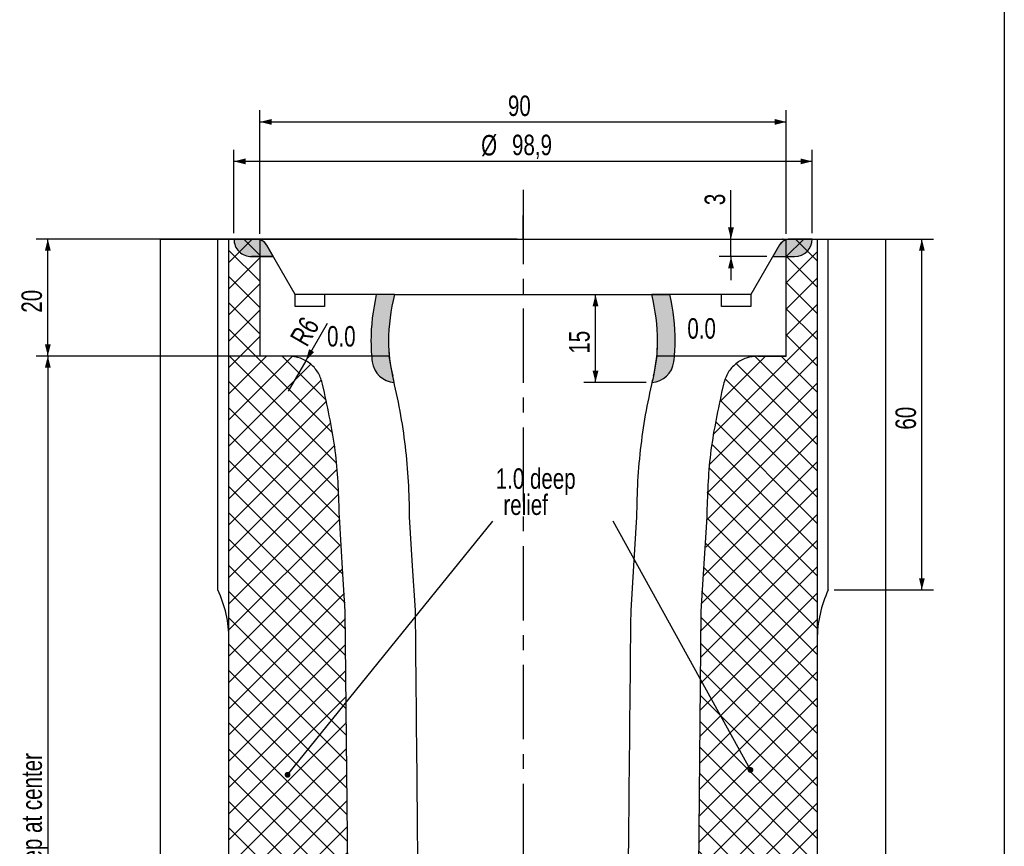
# Model space of a CAD drawing. Header units: millimetres. Extents: x 8 to 834, y 8 to 586.
# Tile 19 of 20: x 664 to 832, y 303 to 445. Entities that reach past the tile are written whole.
import ezdxf

# ---------------------------------------------------------------- set-up
doc = ezdxf.new("R2010")
doc.units = ezdxf.units.MM
doc.header["$PDSIZE"] = -1
doc.linetypes.add('CENTERX2', pattern=[20.319999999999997, 12.7, -2.54, 2.54, -2.54])
for name, color, linetype in [('CENTERLINE', 4, 'CENTERX2'), ('DIMENSIONS', 2, 'Continuous'), ('HATCH', 3, 'Continuous'), ('TEXT', 2, 'Continuous')]:
    doc.layers.add(name, color=color, linetype=linetype)
doc.layers.add('OUTLINE', color=7, linetype='Continuous', lineweight=25)
doc.styles.add('SLDTEXTSTYLE0', font='TXT', dxfattribs={"width": 0.75})
doc.dimstyles.new('SLDDIMSTYLE0', dxfattribs={"dimtxt": 3.5, "dimasz": 2, "dimexe": 0, "dimexo": 0.0625, "dimgap": 0.875, "dimtad": 1, "dimrnd": 1e-09, "dimzin": 12, "dimdsep": 46, "dimtxsty": 'SLDTEXTSTYLE0', "dimsah": 1, "dimcen": 0.09, "dimadec": 0, "dimazin": 3, "dimtfac": 1, "dimtmove": 0, "dimatfit": 0, "dimfxl": 0, "dimfrac": 2, "dimtolj": 1, "dimtzin": 12, "dimarcsym": 0})
doc.dimstyles.new('SLDDIMSTYLE2', dxfattribs={"dimtxt": 3.5, "dimasz": 2, "dimexe": 0, "dimexo": 0.0625, "dimgap": 0.875, "dimtad": 1, "dimrnd": 1e-09, "dimzin": 12, "dimdsep": 46, "dimtxsty": 'SLDTEXTSTYLE0', "dimsah": 1, "dimcen": 0.09, "dimadec": 0, "dimazin": 3, "dimtfac": 1, "dimtofl": 0, "dimtmove": 0, "dimatfit": 3, "dimfxl": 0, "dimfrac": 2, "dimtolj": 1, "dimtzin": 12, "dimarcsym": 0})
doc.dimstyles.new('SLDDIMSTYLE20', dxfattribs={"dimtxt": 3.5, "dimasz": 2, "dimexe": 0, "dimexo": 0.0625, "dimgap": 0.875, "dimtad": 1, "dimrnd": 1e-09, "dimzin": 12, "dimdsep": 46, "dimtxsty": 'SLDTEXTSTYLE0', "dimsah": 1, "dimcen": 0, "dimadec": 0, "dimazin": 3, "dimtfac": 1, "dimtofl": 0, "dimtmove": 0, "dimatfit": 3, "dimfxl": 0, "dimfrac": 2, "dimtolj": 1, "dimtzin": 12, "dimarcsym": 0})
doc.dimstyles.new('SLDDIMSTYLE3', dxfattribs={"dimtxt": 0.18, "dimasz": 1, "dimexe": 0, "dimexo": 0.0625, "dimgap": 0, "dimtad": 0, "dimtih": 1, "dimtoh": 1, "dimdec": 0, "dimrnd": 1e-09, "dimzin": 0, "dimdsep": 46, "dimtxsty": 'Standard', "dimblk1": 'DOT', "dimblk2": 'DOT', "dimsah": 1, "dimcen": 0.09, "dimadec": 0, "dimazin": 0, "dimtfac": 1, "dimtdec": 0, "dimtofl": 0, "dimtmove": 0, "dimatfit": 3, "dimldrblk": 'DOT', "dimfxl": 0, "dimfrac": 2, "dimtolj": 1, "dimtzin": 0, "dimarcsym": 0})
doc.dimstyles.new('SLDDIMSTYLE9', dxfattribs={"dimtxt": 3.5, "dimasz": 2, "dimexe": 0, "dimexo": 0.0625, "dimgap": 0.875, "dimtad": 1, "dimdec": 1, "dimrnd": 1e-09, "dimzin": 12, "dimdsep": 46, "dimtxsty": 'SLDTEXTSTYLE0', "dimsah": 1, "dimcen": 0.09, "dimadec": 0, "dimazin": 3, "dimtfac": 1, "dimtdec": 1, "dimtofl": 0, "dimtmove": 0, "dimatfit": 3, "dimfxl": 0, "dimfrac": 2, "dimtolj": 1, "dimtzin": 12, "dimarcsym": 0})
pattern_1 = [(45.0000000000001, (0, 0), (-2.245064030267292, 2.245064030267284), []), (135.0000000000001, (0, 0), (-2.245064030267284, -2.245064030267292), [])]

# ---------------------------------------------------------------- blocks, each defined once
blk = doc.blocks.new('_D_60')
at = {"layer": 'DIMENSIONS'}
for p, q in [((708.5684872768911, 387.0677147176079), (666.4696997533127, 387.0677147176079)), ((668.4696997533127, 387.0677147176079), (668.4696997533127, 205.1177147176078)), ((708.7199997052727, 205.1177147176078), (666.4696997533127, 205.1177147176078))]:
    blk.add_line(p, q, dxfattribs=at)
for points in [[(668.4696997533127, 387.0677147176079), (667.9696997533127, 385.0677147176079), (668.9696997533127, 385.0677147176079)], [(668.4696997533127, 205.1177147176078), (668.9696997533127, 207.1177147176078), (667.9696997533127, 207.1177147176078)]]:
    blk.add_solid(points, dxfattribs=at)
at = {"layer": 'DIMENSIONS', "char_height": 3.5, "attachment_point": 1, "rotation": 90.00000000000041, "style": 'SLDTEXTSTYLE0'}
for s, insert in [('hollow mill 0.2+/-0.02 deep at center', (663.9579628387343, 262.6628584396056)), ('181,95', (663.9579628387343, 247.1267465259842))]:
    blk.add_mtext(s, dxfattribs=dict(at, insert=insert))
blk = doc.blocks.new('_D_62')
at = {"layer": 'DIMENSIONS'}
for p, q in [((762.1105164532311, 382.5677147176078), (762.1105164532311, 397.5677147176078)), ((770.7522630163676, 382.5677147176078), (760.1105164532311, 382.5677147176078))]:
    blk.add_line(p, q, dxfattribs=at)
for points in [[(762.1105164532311, 397.5677147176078), (761.6105164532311, 395.5677147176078), (762.6105164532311, 395.5677147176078)], [(762.1105164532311, 382.5677147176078), (762.6105164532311, 384.5677147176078), (761.6105164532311, 384.5677147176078)]]:
    blk.add_solid(points, dxfattribs=at)
at = {"layer": 'DIMENSIONS', "insert": (757.5987795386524, 387.4816035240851), "char_height": 3.5, "attachment_point": 1, "rotation": 90, "style": 'SLDTEXTSTYLE0'}
blk.add_mtext('15', dxfattribs=at)
blk = doc.blocks.new('_D_63')
at = {"layer": 'DIMENSIONS'}
for p, q in [((785.2693049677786, 407.0677147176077), (785.2693049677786, 415.4591117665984)), ((785.2693049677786, 404.0677147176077), (785.2693049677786, 407.0677147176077)), ((791.4227764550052, 404.0677147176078), (783.2693049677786, 404.0677147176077)), ((785.2693049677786, 404.0677147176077), (785.2693049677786, 400.0677147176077))]:
    blk.add_line(p, q, dxfattribs=at)
for points in [[(785.2693049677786, 407.0677147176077), (785.7693049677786, 409.0677147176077), (784.7693049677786, 409.0677147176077)], [(785.2693049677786, 404.0677147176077), (784.7693049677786, 402.0677147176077), (785.7693049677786, 402.0677147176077)]]:
    blk.add_solid(points, dxfattribs=at)
at = {"layer": 'DIMENSIONS', "insert": (780.7575680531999, 412.8730005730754), "char_height": 3.5, "attachment_point": 1, "rotation": 90.00000000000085, "style": 'SLDTEXTSTYLE0'}
blk.add_mtext('3', dxfattribs=at)
blk = doc.blocks.new('_D_64')
at = {"layer": 'DIMENSIONS'}
for p, q in [((700.2851721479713, 408.0677147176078), (700.2851721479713, 422.366958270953)), ((799.154827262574, 408.0677147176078), (799.154827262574, 422.3669582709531)), ((799.154827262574, 420.3669582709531), (700.2851721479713, 420.366958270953))]:
    blk.add_line(p, q, dxfattribs=at)
for points in [[(700.2851721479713, 420.366958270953), (702.2851721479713, 419.866958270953), (702.2851721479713, 420.866958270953)], [(799.154827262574, 420.3669582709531), (797.154827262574, 420.8669582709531), (797.154827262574, 419.8669582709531)]]:
    blk.add_solid(points, dxfattribs=at)
at = {"layer": 'DIMENSIONS', "char_height": 3.5, "attachment_point": 1, "style": 'SLDTEXTSTYLE0'}
for s, insert in [('%%c', (742.5550860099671, 424.8786953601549)), ('98,9', (747.8335234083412, 424.9321675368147))]:
    blk.add_mtext(s, dxfattribs=dict(at, insert=insert))
blk = doc.blocks.new('_D_65')
at = {"layer": 'DIMENSIONS'}
for p, q in [((748.7199997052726, 407.0677147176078), (666.469699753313, 407.0677147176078)), ((668.469699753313, 387.0677147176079), (668.469699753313, 407.0677147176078)), ((685.2944950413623, 387.0677147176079), (666.469699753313, 387.0677147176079))]:
    blk.add_line(p, q, dxfattribs=at)
for points in [[(668.469699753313, 407.0677147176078), (667.969699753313, 405.0677147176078), (668.969699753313, 405.0677147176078)], [(668.469699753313, 387.0677147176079), (668.969699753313, 389.0677147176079), (667.969699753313, 389.0677147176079)]]:
    blk.add_solid(points, dxfattribs=at)
at = {"layer": 'DIMENSIONS', "insert": (663.9579628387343, 394.4826615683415), "char_height": 3.5, "attachment_point": 1, "rotation": 90, "style": 'SLDTEXTSTYLE0'}
blk.add_mtext('20', dxfattribs=at)
blk = doc.blocks.new('_D_68')
at = {"layer": 'DIMENSIONS'}
for q in [(716.2774838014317, 392.6880375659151), (709.5684872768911, 381.0677147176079)]:
    blk.add_line((712.5684872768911, 386.2638671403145), q, dxfattribs=at)
blk.add_solid([(712.5684872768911, 386.2638671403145), (714.0014999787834, 387.7459179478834), (713.1354745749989, 388.2459179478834)], dxfattribs=at)
at = {"layer": 'DIMENSIONS', "insert": (709.7328537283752, 390.2079440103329), "char_height": 3.5, "attachment_point": 1, "rotation": 60.00000000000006, "style": 'SLDTEXTSTYLE0'}
blk.add_mtext('R6', dxfattribs=at)
blk = doc.blocks.new('_D_71')
at = {"layer": 'DIMENSIONS'}
for p, q in [((704.7199997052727, 407.9788548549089), (704.7199997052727, 429.1148996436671)), ((794.7199997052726, 407.9788548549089), (794.7199997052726, 429.1148996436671)), ((704.7199997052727, 427.1148996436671), (794.7199997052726, 427.1148996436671))]:
    blk.add_line(p, q, dxfattribs=at)
for points in [[(704.7199997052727, 427.1148996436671), (706.7199997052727, 426.6148996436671), (706.7199997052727, 427.6148996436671)], [(794.7199997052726, 427.1148996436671), (792.7199997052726, 427.6148996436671), (792.7199997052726, 426.6148996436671)]]:
    blk.add_solid(points, dxfattribs=at)
at = {"layer": 'DIMENSIONS', "insert": (747.1338885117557, 431.6266365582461), "char_height": 3.5, "attachment_point": 1, "style": 'SLDTEXTSTYLE0'}
blk.add_mtext('90', dxfattribs=at)
blk = doc.blocks.new('_D_72')
at = {"layer": 'DIMENSIONS'}
for p, q in [((808.2295799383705, 407.0677147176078), (819.9101749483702, 407.0677147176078)), ((817.9101749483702, 347.0677147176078), (817.9101749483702, 407.0677147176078)), ((802.9038211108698, 347.0677147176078), (819.9101749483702, 347.0677147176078))]:
    blk.add_line(p, q, dxfattribs=at)
for points in [[(817.9101749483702, 407.0677147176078), (817.4101749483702, 405.0677147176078), (818.4101749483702, 405.0677147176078)], [(817.9101749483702, 347.0677147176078), (818.4101749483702, 349.0677147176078), (817.4101749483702, 349.0677147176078)]]:
    blk.add_solid(points, dxfattribs=at)
at = {"layer": 'DIMENSIONS', "insert": (813.3984380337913, 374.481603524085), "char_height": 3.5, "attachment_point": 1, "rotation": 90.00000000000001, "style": 'SLDTEXTSTYLE0'}
blk.add_mtext('60', dxfattribs=at)
blk = doc.blocks.new('SW_NOTE_0_9')
at = {"layer": 'TEXT', "color": 0, "char_height": 3.5, "attachment_point": 1, "style": 'SLDTEXTSTYLE0'}
for s, insert in [('1.0 deep', (0.5077404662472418, 9.015517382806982)), ('relief', (1.820240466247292, 4.543295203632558))]:
    blk.add_mtext(s, dxfattribs=dict(at, insert=insert))
blk = doc.blocks.new('_Dot')
at = {"color": 0, "linetype": 'ByBlock', "lineweight": -2}
blk.add_line((-0.5, 0), (-1, 0), dxfattribs=at)
at = {"color": 0, "linetype": 'ByBlock', "const_width": 0.5}
blk.add_lwpolyline([(-0.25, 0, 1), (0.25, 0, 1)], format="xyb", close=True, dxfattribs=at)

msp = doc.modelspace()

# ---------------------------------------------------------------- hatches: boundary and pattern name
at = {"layer": 'HATCH'}
h = msp.add_hatch(dxfattribs=at)
h.set_pattern_fill('NET', color=256, angle=45.0000000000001, style=0)
h.set_pattern_definition(pattern_1)
edge = h.paths.add_edge_path(flags=0)
edge.add_arc((709.5684872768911, 381.0677147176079), 6, 11.4009982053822, 90)
edge.add_line((709.5684872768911, 387.0677147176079), (704.7199997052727, 387.0677147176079))
edge.add_line((704.7199997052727, 387.0677147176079), (704.7199997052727, 406.9810337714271))
edge.add_spline(control_points=[(704.7199997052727, 406.9810337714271), (704.625144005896, 407.0099034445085), (704.5282203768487, 407.0316430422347), (704.3339874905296, 407.0604609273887), (704.2361200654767, 407.0677147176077), (704.1374913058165, 407.0677147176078)], knot_values=[0, 0, 0, 0, 0.5, 0.5, 1, 1, 1, 1], weights=[1, 1, 1, 1, 1, 1], degree=3, periodic=0)
edge.add_line((704.1374913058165, 407.0677147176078), (699.4288235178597, 407.0677147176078))
edge.add_line((699.4288235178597, 407.0677147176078), (699.4288235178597, 338.5751472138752))
edge.add_line((699.4288235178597, 338.5751472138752), (699.4288235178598, 248.6102822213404))
edge.add_line((699.4288235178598, 248.6102822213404), (699.4288235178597, 180.1177147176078))
edge.add_line((699.4288235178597, 180.1177147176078), (709.7199997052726, 180.1177147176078))
edge.add_line((709.7199997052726, 180.1177147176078), (709.7199997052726, 186.5513033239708))
edge.add_spline(control_points=[(709.7199997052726, 186.5513033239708), (708.8468447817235, 187.1318378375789), (707.9736943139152, 187.7123790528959), (707.1005474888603, 188.2929257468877), (706.66397407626, 188.5831990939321), (706.2274015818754, 188.8734738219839), (705.7908299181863, 189.1637497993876), (705.3542582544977, 189.454025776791), (704.9176874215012, 189.7443030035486), (704.4811173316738, 190.0345813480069)], knot_values=[0, 0, 0, 0, 0.003145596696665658, 0.003145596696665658, 0.003145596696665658, 0.004718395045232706, 0.004718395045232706, 0.004718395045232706, 0.006291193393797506, 0.006291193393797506, 0.006291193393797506, 0.006291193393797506], weights=[1, 1, 1, 1, 1, 1, 1, 1, 1, 1], degree=3, periodic=0)
edge.add_line((704.4811173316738, 190.0345813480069), (704.4770720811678, 190.0369165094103))
edge.add_line((704.4770720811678, 190.0369165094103), (704.4770720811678, 194.3977147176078))
edge.add_line((704.4770720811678, 194.3977147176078), (709.7199997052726, 194.3977147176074))
edge.add_line((709.7199997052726, 194.3977147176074), (709.7199997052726, 205.1177147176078))
edge.add_line((709.7199997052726, 205.1177147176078), (718.7881300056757, 205.1177147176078))
edge.add_arc((718.7881300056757, 211.1177147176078), 6, 270.0000000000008, 361.8269183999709)
edge.add_line((724.7850801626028, 211.3089967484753), (723.2260993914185, 260.1851506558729))
edge.add_arc((675.2504981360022, 258.6548944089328), 48, 1.826918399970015, 13.03818689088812)
edge.add_arc((803.128193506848, 288.267571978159), 83.26163051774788, 180.5627083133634, 193.0381868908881, ccw=False)
edge.add_line((719.8705784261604, 287.4498632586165), (719.3205784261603, 343.4498632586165))
edge.add_arc((662.1901173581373, 342.8887605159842), 57.13321641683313, 0.5627083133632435, 6.885037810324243)
edge.add_arc((800.3199997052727, 359.5677147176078), 81.99999999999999, 179.9999999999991, 186.8850378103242, ccw=False)
edge.add_arc((628.519999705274, 359.5677147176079), 89.79999999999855, 0, 13.6855468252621)
edge.add_arc((751.7199997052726, 389.5677147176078), 37, 191.4009982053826, 193.6855468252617, ccw=False)
h = msp.add_hatch(color=256, dxfattribs=at)
edge = h.paths.add_edge_path(flags=0)
edge.add_arc((703.2851721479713, 407.0677147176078), 2.999999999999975, 180, 270.0000000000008)
edge.add_line((703.2851721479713, 404.0677147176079), (707.0172229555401, 404.0677147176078))
edge.add_line((707.0172229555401, 404.0677147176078), (705.862522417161, 406.0677147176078))
edge.add_arc((704.130471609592, 405.0677147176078), 2.000000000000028, 29.99999999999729, 90)
edge.add_line((704.130471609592, 407.0677147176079), (700.2851721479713, 407.0677147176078))
h = msp.add_hatch(dxfattribs=at)
h.set_pattern_fill('NET', color=256, angle=45.0000000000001, style=0)
h.set_pattern_definition(pattern_1)
edge = h.paths.add_edge_path(flags=0)
edge.add_line((780.6518694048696, 205.1177147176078), (789.7199997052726, 205.1177147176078))
edge.add_line((789.7199997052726, 205.1177147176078), (789.7199997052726, 194.3977147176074))
edge.add_line((789.7199997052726, 194.3977147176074), (794.9629273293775, 194.3977147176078))
edge.add_line((794.9629273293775, 194.3977147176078), (794.9629273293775, 190.0369165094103))
edge.add_line((794.9629273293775, 190.0369165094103), (794.9588820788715, 190.0345813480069))
edge.add_spline(control_points=[(794.9588820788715, 190.0345813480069), (794.0857418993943, 189.4540246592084), (793.2125987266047, 188.8734724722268), (792.3394519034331, 188.2929257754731), (791.9028784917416, 188.0026524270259), (791.4663041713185, 187.7123804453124), (791.0297288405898, 187.4221099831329), (790.5931535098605, 187.1318395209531), (790.1565771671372, 186.8415705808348), (789.7199997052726, 186.5513033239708)], knot_values=[0, 0, 0, 0, 0.003145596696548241, 0.003145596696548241, 0.003145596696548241, 0.004718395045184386, 0.004718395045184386, 0.004718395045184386, 0.006291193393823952, 0.006291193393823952, 0.006291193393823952, 0.006291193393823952], weights=[1, 1, 1, 1, 1, 1, 1, 1, 1, 1], degree=3, periodic=0)
edge.add_line((789.7199997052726, 186.5513033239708), (789.7199997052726, 180.1177147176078))
edge.add_line((789.7199997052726, 180.1177147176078), (800.0111758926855, 180.1177147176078))
edge.add_line((800.0111758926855, 180.1177147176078), (800.0111758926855, 248.6102822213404))
edge.add_line((800.0111758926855, 248.6102822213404), (800.0111758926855, 338.5751472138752))
edge.add_line((800.0111758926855, 338.5751472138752), (800.0111758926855, 407.0677147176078))
edge.add_line((800.0111758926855, 407.0677147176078), (795.3025081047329, 407.0677147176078))
edge.add_spline(control_points=[(795.3025081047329, 407.0677147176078), (795.2044128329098, 407.0677147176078), (795.1066955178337, 407.0605389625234), (794.9120238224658, 407.0317026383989), (794.8145832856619, 407.0098206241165), (794.7199997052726, 406.9810337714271)], knot_values=[0, 0, 0, 0, 0.5, 0.5, 1, 1, 1, 1], weights=[1, 1, 1, 1, 1, 1], degree=3, periodic=0)
edge.add_line((794.7199997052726, 406.9810337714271), (794.7199997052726, 387.0677147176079))
edge.add_line((794.7199997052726, 387.0677147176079), (789.8715121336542, 387.0677147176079))
edge.add_arc((789.8715121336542, 381.0677147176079), 6, 90, 168.5990017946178)
edge.add_arc((747.7199997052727, 389.5677147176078), 37, 346.3144531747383, 348.59900179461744, ccw=False)
edge.add_arc((870.9199997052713, 359.5677147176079), 89.79999999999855, 166.3144531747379, 180)
edge.add_arc((699.1199997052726, 359.5677147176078), 81.99999999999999, 353.114962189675, 359.99999999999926, ccw=False)
edge.add_arc((837.249882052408, 342.8887605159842), 57.13321641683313, 173.1149621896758, 179.4372916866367)
edge.add_line((780.119420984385, 343.4498632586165), (779.5694209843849, 287.4498632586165))
edge.add_arc((696.3118059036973, 288.267571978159), 83.26163051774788, 346.96181310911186, 359.4372916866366, ccw=False)
edge.add_arc((824.1895012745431, 258.6548944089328), 48, 166.9618131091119, 178.17308160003)
edge.add_line((776.2139000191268, 260.1851506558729), (774.6549192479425, 211.3089967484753))
edge.add_arc((780.6518694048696, 211.1177147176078), 6, 178.1730816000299, 270.0000000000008)
h = msp.add_hatch(dxfattribs=at)
h.set_pattern_fill('NET', color=256, angle=45.0000000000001, style=0)
h.set_pattern_definition(pattern_1)
edge = h.paths.add_edge_path(flags=0)
edge.add_line((780.6518694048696, 205.1177147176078), (789.7199997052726, 205.1177147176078))
edge.add_line((789.7199997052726, 205.1177147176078), (789.7199997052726, 194.3977147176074))
edge.add_line((789.7199997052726, 194.3977147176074), (794.9629273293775, 194.3977147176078))
edge.add_line((794.9629273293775, 194.3977147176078), (794.9629273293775, 190.0369165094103))
edge.add_line((794.9629273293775, 190.0369165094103), (794.9588820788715, 190.0345813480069))
edge.add_spline(control_points=[(794.9588820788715, 190.0345813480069), (794.0857418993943, 189.4540246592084), (793.2125987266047, 188.8734724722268), (792.3394519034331, 188.2929257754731), (791.9028784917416, 188.0026524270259), (791.4663041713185, 187.7123804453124), (791.0297288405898, 187.4221099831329), (790.5931535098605, 187.1318395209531), (790.1565771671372, 186.8415705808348), (789.7199997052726, 186.5513033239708)], knot_values=[0, 0, 0, 0, 0.003145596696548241, 0.003145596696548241, 0.003145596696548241, 0.004718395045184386, 0.004718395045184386, 0.004718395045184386, 0.006291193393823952, 0.006291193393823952, 0.006291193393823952, 0.006291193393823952], weights=[1, 1, 1, 1, 1, 1, 1, 1, 1, 1], degree=3, periodic=0)
edge.add_line((789.7199997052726, 186.5513033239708), (789.7199997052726, 180.1177147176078))
edge.add_line((789.7199997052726, 180.1177147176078), (800.0111758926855, 180.1177147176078))
edge.add_line((800.0111758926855, 180.1177147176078), (800.0111758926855, 248.6102822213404))
edge.add_line((800.0111758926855, 248.6102822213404), (800.0111758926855, 338.5751472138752))
edge.add_line((800.0111758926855, 338.5751472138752), (800.0111758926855, 407.0677147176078))
edge.add_line((800.0111758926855, 407.0677147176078), (795.3025081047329, 407.0677147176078))
edge.add_spline(control_points=[(795.3025081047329, 407.0677147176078), (795.2044128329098, 407.0677147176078), (795.1066955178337, 407.0605389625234), (794.9120238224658, 407.0317026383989), (794.8145832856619, 407.0098206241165), (794.7199997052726, 406.9810337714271)], knot_values=[0, 0, 0, 0, 0.5, 0.5, 1, 1, 1, 1], weights=[1, 1, 1, 1, 1, 1], degree=3, periodic=0)
edge.add_line((794.7199997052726, 406.9810337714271), (794.7199997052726, 387.0677147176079))
edge.add_line((794.7199997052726, 387.0677147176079), (789.8715121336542, 387.0677147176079))
edge.add_arc((789.8715121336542, 381.0677147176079), 6, 90, 168.5990017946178)
edge.add_arc((747.7199997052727, 389.5677147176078), 37, 346.3144531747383, 348.59900179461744, ccw=False)
edge.add_arc((870.9199997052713, 359.5677147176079), 89.79999999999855, 166.3144531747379, 180)
edge.add_arc((699.1199997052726, 359.5677147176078), 81.99999999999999, 353.114962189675, 359.99999999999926, ccw=False)
edge.add_arc((837.249882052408, 342.8887605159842), 57.13321641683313, 173.1149621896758, 179.4372916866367)
edge.add_line((780.119420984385, 343.4498632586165), (779.5694209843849, 287.4498632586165))
edge.add_arc((696.3118059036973, 288.267571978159), 83.26163051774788, 346.96181310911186, 359.4372916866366, ccw=False)
edge.add_arc((824.1895012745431, 258.6548944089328), 48, 166.9618131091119, 178.17308160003)
edge.add_line((776.2139000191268, 260.1851506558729), (774.6549192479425, 211.3089967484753))
edge.add_arc((780.6518694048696, 211.1177147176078), 6, 178.1730816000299, 270.0000000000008)
h = msp.add_hatch(dxfattribs=at)
h.set_pattern_fill('NET', color=256, angle=45.0000000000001, style=0)
h.set_pattern_definition(pattern_1)
edge = h.paths.add_edge_path(flags=0)
edge.add_line((780.6518694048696, 205.1177147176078), (789.7199997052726, 205.1177147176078))
edge.add_line((789.7199997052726, 205.1177147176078), (789.7199997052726, 194.3977147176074))
edge.add_line((789.7199997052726, 194.3977147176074), (794.9629273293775, 194.3977147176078))
edge.add_line((794.9629273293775, 194.3977147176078), (794.9629273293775, 190.0369165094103))
edge.add_line((794.9629273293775, 190.0369165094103), (794.9588820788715, 190.0345813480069))
edge.add_spline(control_points=[(794.9588820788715, 190.0345813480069), (794.0857418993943, 189.4540246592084), (793.2125987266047, 188.8734724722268), (792.3394519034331, 188.2929257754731), (791.9028784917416, 188.0026524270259), (791.4663041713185, 187.7123804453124), (791.0297288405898, 187.4221099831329), (790.5931535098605, 187.1318395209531), (790.1565771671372, 186.8415705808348), (789.7199997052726, 186.5513033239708)], knot_values=[0, 0, 0, 0, 0.003145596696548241, 0.003145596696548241, 0.003145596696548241, 0.004718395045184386, 0.004718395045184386, 0.004718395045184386, 0.006291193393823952, 0.006291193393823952, 0.006291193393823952, 0.006291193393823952], weights=[1, 1, 1, 1, 1, 1, 1, 1, 1, 1], degree=3, periodic=0)
edge.add_line((789.7199997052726, 186.5513033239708), (789.7199997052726, 180.1177147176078))
edge.add_line((789.7199997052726, 180.1177147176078), (800.0111758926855, 180.1177147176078))
edge.add_line((800.0111758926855, 180.1177147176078), (800.0111758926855, 248.6102822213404))
edge.add_line((800.0111758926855, 248.6102822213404), (800.0111758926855, 338.5751472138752))
edge.add_line((800.0111758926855, 338.5751472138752), (800.0111758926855, 407.0677147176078))
edge.add_line((800.0111758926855, 407.0677147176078), (795.3025081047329, 407.0677147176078))
edge.add_spline(control_points=[(795.3025081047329, 407.0677147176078), (795.2044128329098, 407.0677147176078), (795.1066955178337, 407.0605389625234), (794.9120238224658, 407.0317026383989), (794.8145832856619, 407.0098206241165), (794.7199997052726, 406.9810337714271)], knot_values=[0, 0, 0, 0, 0.5, 0.5, 1, 1, 1, 1], weights=[1, 1, 1, 1, 1, 1], degree=3, periodic=0)
edge.add_line((794.7199997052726, 406.9810337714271), (794.7199997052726, 387.0677147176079))
edge.add_line((794.7199997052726, 387.0677147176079), (789.8715121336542, 387.0677147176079))
edge.add_arc((789.8715121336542, 381.0677147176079), 6, 90, 168.5990017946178)
edge.add_arc((747.7199997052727, 389.5677147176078), 37, 346.3144531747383, 348.59900179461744, ccw=False)
edge.add_arc((870.9199997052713, 359.5677147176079), 89.79999999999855, 166.3144531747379, 180)
edge.add_arc((699.1199997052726, 359.5677147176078), 81.99999999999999, 353.114962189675, 359.99999999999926, ccw=False)
edge.add_arc((837.249882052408, 342.8887605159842), 57.13321641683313, 173.1149621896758, 179.4372916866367)
edge.add_line((780.119420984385, 343.4498632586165), (779.5694209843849, 287.4498632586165))
edge.add_arc((696.3118059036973, 288.267571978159), 83.26163051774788, 346.96181310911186, 359.4372916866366, ccw=False)
edge.add_arc((824.1895012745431, 258.6548944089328), 48, 166.9618131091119, 178.17308160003)
edge.add_line((776.2139000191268, 260.1851506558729), (774.6549192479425, 211.3089967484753))
edge.add_arc((780.6518694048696, 211.1177147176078), 6, 178.1730816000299, 270.0000000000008)
h = msp.add_hatch(color=256, dxfattribs=at)
edge = h.paths.add_edge_path(flags=0)
edge.add_arc((795.3095278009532, 405.0677147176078), 2.000000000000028, 90, 149.9999999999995)
edge.add_line((793.5774769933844, 406.0677147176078), (792.4227764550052, 404.0677147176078))
edge.add_line((792.4227764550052, 404.0677147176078), (796.154827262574, 404.0677147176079))
edge.add_arc((796.154827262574, 407.0677147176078), 2.999999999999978, 270.0000000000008, 360.0000000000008)
edge.add_line((799.154827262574, 407.0677147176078), (795.3095278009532, 407.0677147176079))
h = msp.add_hatch(color=256, dxfattribs=at)
edge = h.paths.add_edge_path(flags=0)
edge.add_arc((759.2199997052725, 389.5677147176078), 32.49999999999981, 165.7499673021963, 180)
edge.add_arc((751.7199997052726, 389.5677147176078), 25, 180, 193.6855468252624)
edge.add_arc((628.519999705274, 359.5677147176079), 101.7999999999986, 13.057759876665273, 13.685546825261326, ccw=False)
edge.add_arc((727.9090103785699, 386.5615897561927), 4, 187.1954938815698, 266.82886488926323, ccw=False)
edge.add_arc((751.7199997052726, 389.5677147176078), 28, 180, 187.1954938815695, ccw=False)
edge.add_arc((759.2199997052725, 389.5677147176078), 35.49999999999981, 166.9764154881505, 180, ccw=False)
edge.add_line((724.6331524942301, 397.5677147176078), (727.7199997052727, 397.5677147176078))
h = msp.add_hatch(color=256, dxfattribs=at)
edge = h.paths.add_edge_path(flags=0)
edge.add_arc((747.7199997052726, 389.5677147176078), 28.00000000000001, 352.8045061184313, 360.0000000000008)
edge.add_arc((740.2199997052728, 389.5677147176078), 35.49999999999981, 0, 13.02358451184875)
edge.add_line((774.8068469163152, 397.5677147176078), (771.7199997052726, 397.5677147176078))
edge.add_arc((740.2199997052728, 389.5677147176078), 32.49999999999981, -7.958078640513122e-13, 14.250032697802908, ccw=False)
edge.add_arc((747.7199997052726, 389.5677147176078), 25, 346.3144531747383, 360, ccw=False)
edge.add_arc((870.9199997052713, 359.5677147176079), 101.7999999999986, 166.314453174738, 166.942240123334)
edge.add_arc((771.5309890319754, 386.5615897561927), 4.000000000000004, 273.1711351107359, 352.804506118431)

# ---------------------------------------------------------------- linework, layer by layer
at = {"layer": 'CENTERLINE'}
for p, q in [((749.7199997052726, 415.5093811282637), (749.7199997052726, 176.8456060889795)), ((749.7199997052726, 407.0677147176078), (749.7199997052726, 411.0931667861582))]:
    msp.add_line(p, q, dxfattribs=at)
at = {"layer": 'OUTLINE'}
for p, q in [((832, 586), (832.0000000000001, 8.000000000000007)), ((687.7449347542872, 180.1177088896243), (687.7449347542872, 407.0677135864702)), ((687.7449347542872, 407.0677135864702), (697.5361748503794, 407.0677135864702)), ((697.5361748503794, 347.0677149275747), (697.5361748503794, 407.0677135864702)), ((697.5361748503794, 407.0677135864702), (699.4288234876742, 407.0677135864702)), ((699.4288234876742, 338.5751464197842), (699.4288234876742, 407.0677135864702)), ((699.4288234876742, 407.0677135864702), (704.1374935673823, 407.0677135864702)), ((700.2851721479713, 407.0677147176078), (704.1304716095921, 407.0677147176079)), ((704.130471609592, 407.0677147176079), (700.2851721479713, 407.0677147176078)), ((704.1374935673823, 407.0677135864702), (795.302507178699, 407.0677135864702)), ((704.7200023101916, 406.9788579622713), (704.7200023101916, 387.0677177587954)), ((710.7700004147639, 397.5677166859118), (705.8625190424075, 406.0677115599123)), ((705.862522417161, 406.0677147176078), (707.0172229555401, 404.0677147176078)), ((707.0172229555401, 404.0677147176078), (705.862522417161, 406.0677147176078)), ((758.8375673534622, 407.0802156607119), (758.8375673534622, 407.0677135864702)), ((759.6252725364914, 407.0677135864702), (759.6252725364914, 407.0802156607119)), ((765.7502090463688, 407.0677135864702), (765.7502090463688, 407.0802156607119)), ((773.8363292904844, 407.0677135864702), (773.8363292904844, 407.0802156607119)), ((793.5774761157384, 406.0677115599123), (788.6700003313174, 397.5677166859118)), ((793.5774769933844, 406.0677147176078), (792.4227764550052, 404.0677147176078)), ((793.5774769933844, 406.0677147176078), (792.4227764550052, 404.0677147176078)), ((794.7200002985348, 387.0677177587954), (794.7200002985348, 406.9788579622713)), ((795.302507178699, 407.0677135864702), (800.0111753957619, 407.0677135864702)), ((799.154827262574, 407.0677147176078), (795.3095278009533, 407.0677147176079)), ((799.154827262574, 407.0677147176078), (795.3095278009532, 407.0677147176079)), ((800.0111753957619, 407.0677135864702), (800.0111753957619, 338.5751464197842)), ((800.0111753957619, 407.0677135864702), (801.9038221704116, 407.0677135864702)), ((801.9038221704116, 347.0677149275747), (801.9038221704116, 407.0677135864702)), ((801.9038221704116, 407.0677135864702), (811.6950659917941, 407.0677135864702)), ((811.6950659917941, 407.0677135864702), (811.6950659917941, 180.1177088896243)), ((707.0172229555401, 404.0677147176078), (703.2851721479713, 404.0677147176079)), ((703.2851721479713, 404.0677147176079), (707.0172229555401, 404.0677147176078)), ((792.4227764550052, 404.0677147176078), (796.154827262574, 404.0677147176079)), ((792.4227764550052, 404.0677147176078), (796.154827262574, 404.0677147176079)), ((710.7700004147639, 395.5677126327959), (710.7700004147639, 397.5677166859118)), ((715.7699993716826, 397.5677166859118), (710.7700004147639, 397.5677166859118)), ((715.7699993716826, 397.5677166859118), (715.7699993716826, 395.5677126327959)), ((727.7200004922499, 397.5677166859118), (715.7699993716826, 397.5677166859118)), ((727.7199997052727, 397.5677147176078), (724.6331524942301, 397.5677147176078)), ((727.7199997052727, 397.5677147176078), (724.6331524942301, 397.5677147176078)), ((727.7200004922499, 397.5677166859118), (771.7199997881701, 397.5677166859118)), ((783.6699995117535, 397.5677166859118), (771.7199997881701, 397.5677166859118)), ((771.7199997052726, 397.5677147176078), (774.8068469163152, 397.5677147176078)), ((774.8068469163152, 397.5677147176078), (771.7199997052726, 397.5677147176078)), ((788.6700003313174, 397.5677166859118), (783.6699995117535, 397.5677166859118)), ((783.6699995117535, 395.5677126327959), (783.6699995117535, 397.5677166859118)), ((788.6700003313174, 397.5677166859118), (788.6700003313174, 395.5677126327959)), ((715.7699993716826, 395.5677126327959), (710.7700004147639, 395.5677126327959)), ((788.6700003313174, 395.5677126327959), (783.6699995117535, 395.5677126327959)), ((709.5684862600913, 387.0677177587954), (704.7200023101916, 387.0677177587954)), ((726.8453137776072, 387.0677147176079), (709.5684872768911, 387.0677147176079)), ((727.4297854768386, 383.6528857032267), (726.845313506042, 387.0677177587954)), ((772.5946856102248, 387.0677177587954), (772.0102129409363, 383.6528857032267)), ((794.7199997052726, 387.0677147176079), (772.5946856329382, 387.0677147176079)), ((789.8715126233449, 387.0677177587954), (794.7200002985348, 387.0677177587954)), ((715.7704724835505, 380.8137749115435), (715.4500937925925, 382.2537635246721)), ((783.9899060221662, 382.2537635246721), (783.6695263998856, 380.8137749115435)), ((718.9113280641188, 349.7377534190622), (718.3200015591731, 359.5677141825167)), ((730.825454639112, 351.1762854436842), (730.3204244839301, 359.5677141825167)), ((769.1195754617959, 359.5677141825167), (768.6145438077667, 351.1762854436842)), ((781.1200001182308, 359.5677141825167), (780.5286717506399, 349.7377534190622)), ((731.3208996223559, 343.5677152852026), (730.825454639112, 351.1762854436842)), ((768.6145438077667, 351.1762854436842), (768.1191003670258, 343.5677152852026)), ((719.320577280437, 343.4498638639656), (718.9113280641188, 349.7377534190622)), ((780.5286717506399, 349.7377534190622), (780.1194206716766, 343.4498638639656)), ((719.8705791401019, 287.4498639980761), (719.320577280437, 343.4498638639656)), ((780.1194206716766, 343.4498638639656), (779.5694206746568, 287.4498639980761)), ((699.4288234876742, 248.6102853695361), (699.4288234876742, 338.5751464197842)), ((800.0111753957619, 338.5751464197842), (800.0111753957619, 248.6102853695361))]:
    msp.add_line(p, q, dxfattribs=at)
for centre, radius, start, end in [((703.2851721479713, 407.0677147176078), 3, 179.9999999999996, 270.0000000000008), ((703.2851721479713, 407.0677147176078), 3, 180, 270.0000000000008), ((704.1304716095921, 405.0677147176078), 2.000000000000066, 29.99999999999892, 90), ((704.130471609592, 405.0677147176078), 2.000000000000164, 29.99999999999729, 90), ((704.130471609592, 405.0677147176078), 2.000000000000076, 29.99999999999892, 72.85661080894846), ((795.3095278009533, 405.0677147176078), 2.000000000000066, 90, 150.0000000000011), ((795.3095278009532, 405.0677147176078), 2.000000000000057, 90, 149.9999999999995), ((795.3095278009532, 405.0677147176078), 2.000000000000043, 107.1433891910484, 149.9999999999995), ((796.154827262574, 407.0677147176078), 3, 270.0000000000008, 4.000942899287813e-13), ((796.154827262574, 407.0677147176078), 3, 270.0000000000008, 0), ((759.2199997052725, 389.5677147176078), 35.49999999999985, 166.9764154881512, 179.9999999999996), ((759.2199997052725, 389.5677147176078), 35.49999999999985, 166.9764154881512, 180), ((759.2199997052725, 389.5677147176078), 32.49999999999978, 165.7499673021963, 179.9999999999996), ((759.2199997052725, 389.5677147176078), 32.49999999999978, 165.7499673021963, 180), ((759.2199997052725, 389.5677147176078), 32.49999999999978, 165.7499673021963, 180), ((740.2199997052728, 389.5677147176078), 32.49999999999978, 4.00094289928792e-13, 14.25003269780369), ((740.2199997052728, 389.5677147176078), 32.49999999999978, 0, 14.25003269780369), ((740.2199997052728, 389.5677147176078), 32.49999999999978, 0, 14.25003269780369), ((740.2199997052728, 389.5677147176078), 35.49999999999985, 4.00094289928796e-13, 13.02358451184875), ((740.2199997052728, 389.5677147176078), 35.49999999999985, 0, 13.02358451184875), ((751.7199997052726, 389.5677147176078), 27.99999999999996, 179.9999999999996, 187.1954938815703), ((751.7199997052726, 389.5677147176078), 27.99999999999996, 180, 187.1954938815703), ((751.7199997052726, 389.5677147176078), 24.99999999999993, 179.9999999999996, 193.6855468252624), ((751.7199997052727, 389.5677147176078), 25, 180, 185.7391704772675), ((751.7199997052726, 389.5677147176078), 24.99999999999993, 180, 193.6855468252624), ((747.7199997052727, 389.5677147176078), 24.99999999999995, 346.314453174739, 4.000942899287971e-13), ((747.7199997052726, 389.5677147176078), 25.00000000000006, 346.3144531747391, 0), ((747.7199997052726, 389.5677147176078), 25, 354.2608295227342, 0), ((747.7199997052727, 389.5677147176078), 28.00000000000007, 352.8045061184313, 4.000942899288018e-13), ((747.7199997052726, 389.5677147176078), 28.00000000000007, 352.8045061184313, 0), ((727.9090103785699, 386.5615897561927), 4.000000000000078, 187.1954938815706, 266.8288648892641), ((727.9090103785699, 386.5615897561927), 4.000000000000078, 187.1954938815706, 266.8288648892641), ((771.5309890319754, 386.5615897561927), 4.000000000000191, 273.1711351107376, 352.8045061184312), ((771.5309890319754, 386.5615897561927), 4.000000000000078, 273.1711351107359, 352.804506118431), ((628.519999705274, 359.5677147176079), 101.7999999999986, 13.05775987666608, 13.68554682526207), ((628.519999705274, 359.5677147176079), 101.7999999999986, 13.05775987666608, 13.68554682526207), ((870.9199997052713, 359.5677147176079), 101.7999999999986, 166.314453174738, 166.9422401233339), ((870.9199997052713, 359.5677147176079), 101.7999999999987, 166.314453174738, 166.942240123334), ((679.4288235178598, 338.5751472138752), 19.99999999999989, 0, 25.12714304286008), ((820.0111758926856, 338.5751472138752), 20.00000000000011, 154.87285695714, 180)]:
    msp.add_arc(centre, radius, start, end, dxfattribs=at)
for points, knots in [([(704.7200023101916, 406.9810335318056), (704.7058087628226, 406.9852664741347), (704.5174659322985, 407.0414359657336), (704.3200407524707, 407.055089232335), (704.1374935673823, 407.0677135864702)], [0, 0, 0, 0, 0.07536016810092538, 1, 1, 1, 1]), ([(704.7200023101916, 406.9810335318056), (704.7200023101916, 406.9803989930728), (704.7200023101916, 406.9791344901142), (704.7200023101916, 406.9789499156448), (704.7200023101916, 406.9788579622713)], [0, 0, 0, 0, 0.5018088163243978, 1, 1, 1, 1]), ([(795.302507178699, 407.0677135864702), (795.1546381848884, 407.0594510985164), (794.957136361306, 407.0484152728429), (794.7676250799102, 406.994566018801), (794.7200002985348, 406.9810335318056)], [0, 0, 0, 0, 0.7486968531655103, 1, 1, 1, 1]), ([(794.7200002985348, 406.9788579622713), (794.7200002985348, 406.9789499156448), (794.7200002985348, 406.9791344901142), (794.7200002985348, 406.9803989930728), (794.7200002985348, 406.9810335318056)], [0, 0, 0, 0, 0.4981911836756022, 1, 1, 1, 1]), ([(715.4500937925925, 382.2537635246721), (715.2516972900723, 382.9027352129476), (714.8549038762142, 384.2006799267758), (713.4859653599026, 385.7460863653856), (711.6847017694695, 386.8469919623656), (710.2886429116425, 386.9926038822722), (709.5684862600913, 387.0677177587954)], [0, 0, 0, 0, 0.2459746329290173, 0.4919497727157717, 0.737922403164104, 1, 1, 1, 1]), ([(789.8715126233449, 387.0677177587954), (789.1961398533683, 387.0015236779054), (787.8453943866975, 386.8691355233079), (786.0599103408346, 385.8327295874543), (784.6246235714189, 384.284654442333), (784.2059087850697, 382.944902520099), (783.9899060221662, 382.2537635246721)], [0, 0, 0, 0, 0.2459673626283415, 0.4919346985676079, 0.7379039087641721, 1, 1, 1, 1]), ([(730.3204244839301, 359.5677141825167), (730.2861860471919, 361.5796119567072), (730.2177091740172, 365.6034074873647), (729.653604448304, 371.6452715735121), (728.7758530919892, 377.6790917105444), (727.8784746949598, 381.6616209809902), (727.4297854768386, 383.6528857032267)], [0, 0, 0, 0, 0.2482116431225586, 0.4964232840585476, 0.748211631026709, 1, 1, 1, 1]), ([(772.0102129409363, 383.6528857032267), (771.5674189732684, 381.6900319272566), (770.6818307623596, 377.7643231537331), (769.8002301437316, 371.7605733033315), (769.2252800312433, 365.6904024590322), (769.1548103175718, 361.6086102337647), (769.1195754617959, 359.5677141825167)], [0, 0, 0, 0, 0.2482115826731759, 0.496423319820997, 0.7482116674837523, 1, 1, 1, 1]), ([(718.3200015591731, 359.5677141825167), (718.2141658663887, 363.1212067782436), (718.0009704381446, 370.2793625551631), (716.5175066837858, 377.285609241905), (715.7704724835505, 380.8137749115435)], [0, 0, 0, 0, 0.4964257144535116, 1, 1, 1, 1]), ([(783.6695263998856, 380.8137749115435), (782.9316266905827, 377.3361419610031), (781.445202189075, 370.3308013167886), (781.2289161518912, 363.1724660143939), (781.1200001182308, 359.5677141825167)], [0, 0, 0, 0, 0.4964259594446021, 1, 1, 1, 1]), ([(731.8717210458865, 287.5677154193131), (731.7559565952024, 299.3513594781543), (731.5725718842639, 318.0180585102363), (731.3886996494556, 336.6846865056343), (731.3208996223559, 343.5677152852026)], [0, 0, 0, 0, 0.6312655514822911, 0.9999999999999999, 0.9999999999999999, 0.9999999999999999, 0.9999999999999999]), ([(768.1191003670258, 343.5677152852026), (767.9994646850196, 331.4210195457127), (767.8156124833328, 312.7543749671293), (767.632305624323, 294.0876813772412), (767.5682795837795, 287.5677154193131)], [0, 0, 0, 0, 0.6507166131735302, 1, 1, 1, 1])]:
    msp.add_open_spline(points, degree=3, knots=knots, dxfattribs=at)
msp.add_point((794.154827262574, 407.0677147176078), dxfattribs=at)

# ---------------------------------------------------------------- block references
at = {"layer": 'TEXT'}
msp.add_blockref('SW_NOTE_0_9', (744.5388265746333, 358.8438308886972), dxfattribs=at)

# ---------------------------------------------------------------- texts
at = {"layer": 'TEXT', "char_height": 3.5, "attachment_point": 1, "style": 'SLDTEXTSTYLE0'}
for insert in [(716.2081280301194, 392.1976948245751), (777.8062721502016, 393.5396728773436)]:
    msp.add_mtext('0.0', dxfattribs=dict(at, insert=insert))

# ---------------------------------------------------------------- dimensions: what is measured, and where the dimension line sits
at = {"layer": 'DIMENSIONS'}
dim = msp.add_linear_dim(base=(794.7199997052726, 427.1148996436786), p1=(704.7199997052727, 406.9788548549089), p2=(794.7199997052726, 406.9788548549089), dimstyle='SLDDIMSTYLE2', dxfattribs=at)
dim.commit()
dim.dimension.update_dxf_attribs({"geometry": '_D_71', "text_midpoint": (749.7199997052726, 427.1148996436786), "dimtype": 160})
for base, p1, p2, angle, text, dimstyle, picture, middle in [((700.2851721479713, 420.366958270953), (799.154827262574, 407.0677147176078), (700.2851721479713, 407.0677147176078), 6.588245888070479e-14, '%%c<>', 'SLDDIMSTYLE9', '_D_64', (749.7199997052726, 420.366958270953)), ((668.4696997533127, 205.1177147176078), (709.5684872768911, 387.0677147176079), (709.7199997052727, 205.1177147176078), 90.0000000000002, '<> hollow mill 0.2+/-0.02 deep at center', 'SLDDIMSTYLE2', '_D_60', (668.4696997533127, 296.0927147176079))]:
    dim = msp.add_linear_dim(base=base, p1=p1, p2=p2, angle=angle, text=text, dimstyle=dimstyle, dxfattribs=at)
    dim.commit()
    dim.dimension.update_dxf_attribs({"geometry": picture, "text_midpoint": middle, "dimtype": 160})
for base, p1, p2, dimstyle, picture, middle in [((785.2693049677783, 407.0677147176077), (792.4227764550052, 404.0677147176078), (795.3025081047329, 407.0677147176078), 'SLDDIMSTYLE0', '_D_63', (785.2693049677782, 414.166056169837)), ((668.4696997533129, 407.0677147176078), (749.7199997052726, 387.0677147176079), (749.7199997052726, 407.0677147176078), 'SLDDIMSTYLE2', '_D_65', (668.4696997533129, 397.0677147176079)), ((817.9101749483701, 407.0677147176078), (801.9038211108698, 347.0677147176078), (807.2295799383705, 407.0677147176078), 'SLDDIMSTYLE2', '_D_72', (817.9101749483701, 377.0677147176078)), ((762.110516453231, 397.5677147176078), (771.7522630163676, 382.5677147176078), (771.7199997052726, 397.5677147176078), 'SLDDIMSTYLE2', '_D_62', (762.110516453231, 390.0677147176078))]:
    dim = msp.add_linear_dim(base=base, p1=p1, p2=p2, angle=90.0000000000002, dimstyle=dimstyle, dxfattribs=at)
    dim.commit()
    dim.dimension.update_dxf_attribs({"geometry": picture, "text_midpoint": middle, "dimtype": 160})
dim = msp.add_radius_dim(center=(709.5684872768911, 381.0677147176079), mpoint=(712.5684872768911, 386.2638671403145), dimstyle='SLDDIMSTYLE20', dxfattribs=at)
dim.commit()
dim.dimension.update_dxf_attribs({"geometry": '_D_68', "text_midpoint": (715.0893239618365, 390.6300770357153), "dimtype": 164})

# ---------------------------------------------------------------- leaders
at = {"layer": 'TEXT'}
for points in [[(709.4567254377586, 315.4387248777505), (744.5388265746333, 358.8438308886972)], [(788.6090594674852, 316.2738081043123), (765.1246764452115, 358.8438308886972)]]:
    msp.add_leader(points, dimstyle='SLDDIMSTYLE3', dxfattribs=at)

doc.saveas('drawing.dxf')
